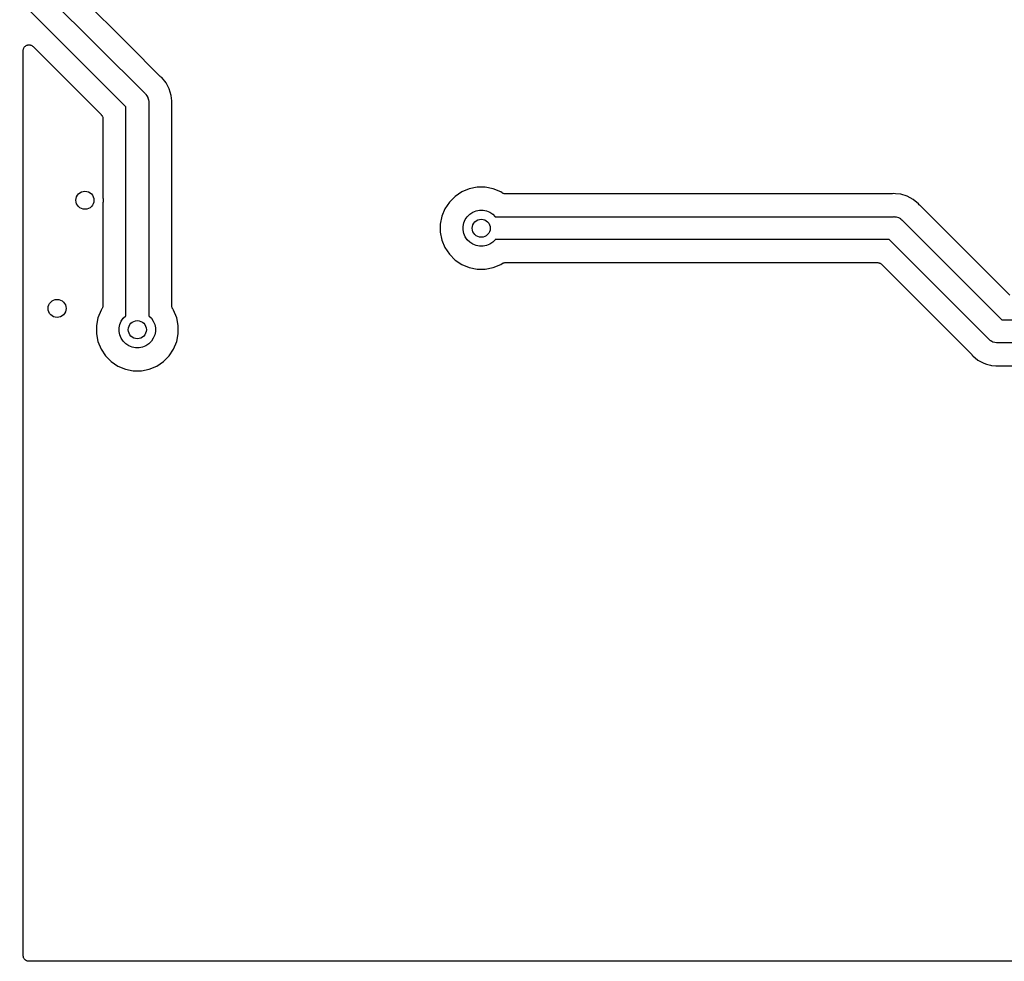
# Model space of a CAD drawing. Extents: x 0.71 to 5.18, y -2.28 to -0.62.
# Tile 1 of 14: x 0.72 to 1.58, y -2.28 to -1.46. Entities that reach past the tile are written whole.
import ezdxf

# ---------------------------------------------------------------- set-up
doc = ezdxf.new("R2010")
doc.units = 0
doc.header["$MEASUREMENT"] = 0
doc.layers.add('BLACK', color=7, linetype='CONTINUOUS')

msp = doc.modelspace()

# ---------------------------------------------------------------- linework, layer by layer
at = {"layer": 'BLACK', "linetype": 'CONTINUOUS'}
for p, q in [((0.811946, -1.47952), (0.755586, -1.42316)), ((0.734122, -1.42998), (0.826724, -1.52258)), ((0.81, -1.53414), (0.717398, -1.44154)), ((0.7205, -1.48493), (0.720554, -1.48445)), ((0.7205, -1.48494), (0.7205, -1.48493)), ((0.7205, -1.48495), (0.7205, -1.48494)), ((0.7205, -1.48495), (0.7205, -1.48495)), ((0.7205, -1.485), (0.7205, -1.48495)), ((0.7205, -2.2745), (0.7205, -1.485)), ((0.720554, -1.48445), (0.720606, -1.48397)), ((0.720606, -1.48397), (0.720608, -1.48397)), ((0.720608, -1.48397), (0.720609, -1.48396)), ((0.720609, -1.48396), (0.720755, -1.4835)), ((0.720755, -1.4835), (0.720897, -1.48304)), ((0.720897, -1.48304), (0.720902, -1.48304)), ((0.720902, -1.48304), (0.720904, -1.48303)), ((0.720904, -1.48303), (0.721135, -1.48261)), ((0.721135, -1.48261), (0.721365, -1.48219)), ((0.721365, -1.48219), (0.72137, -1.48218)), ((0.72137, -1.48218), (0.721374, -1.48217)), ((0.721374, -1.48217), (0.72168, -1.48181)), ((0.72168, -1.48181), (0.721989, -1.48144)), ((0.721989, -1.48144), (0.721996, -1.48143)), ((0.721996, -1.48143), (0.722002, -1.48143)), ((0.722002, -1.48143), (0.722373, -1.48113)), ((0.722373, -1.48113), (0.722748, -1.48082)), ((0.722748, -1.48082), (0.722755, -1.48082)), ((0.722755, -1.48082), (0.722762, -1.48081)), ((0.722762, -1.48081), (0.723187, -1.48059)), ((0.723187, -1.48059), (0.723611, -1.48037)), ((0.723611, -1.48037), (0.723619, -1.48037)), ((0.723619, -1.48037), (0.723627, -1.48036)), ((0.723627, -1.48036), (0.724087, -1.48023)), ((0.724087, -1.48023), (0.724546, -1.48009)), ((0.724546, -1.48009), (0.724555, -1.48009)), ((0.724555, -1.48009), (0.724563, -1.48009)), ((0.724563, -1.48009), (0.725042, -1.48004)), ((0.725042, -1.48004), (0.725517, -1.48)), ((0.725517, -1.48), (0.725526, -1.48)), ((0.725526, -1.48), (0.725535, -1.48)), ((0.725535, -1.48), (0.726011, -1.48005)), ((0.726011, -1.48005), (0.726488, -1.4801)), ((0.726488, -1.4801), (0.726497, -1.4801)), ((0.726497, -1.4801), (0.726505, -1.4801)), ((0.726505, -1.4801), (0.726967, -1.48024)), ((0.726967, -1.48024), (0.727421, -1.48038)), ((0.727421, -1.48038), (0.727429, -1.48039)), ((0.727429, -1.48039), (0.727438, -1.48039)), ((0.727438, -1.48039), (0.727865, -1.48062)), ((0.727865, -1.48062), (0.728281, -1.48084)), ((0.728281, -1.48084), (0.728288, -1.48085)), ((0.728288, -1.48085), (0.728296, -1.48085)), ((0.728296, -1.48085), (0.728663, -1.48116)), ((0.728663, -1.48116), (0.729036, -1.48146)), ((0.729036, -1.48146), (0.788536, -1.54096)), ((0.811949, -1.47952), (0.811946, -1.47952)), ((0.839997, -1.50757), (0.811949, -1.47952)), ((0.84016, -1.5077), (0.839997, -1.50757)), ((0.840307, -1.50786), (0.84016, -1.5077)), ((0.840361, -1.5079), (0.840307, -1.50786)), ((0.841316, -1.50868), (0.840361, -1.5079)), ((0.845065, -1.51325), (0.841316, -1.50868)), ((0.847851, -1.51846), (0.845065, -1.51325)), ((0.849566, -1.52412), (0.847851, -1.51846)), ((0.826724, -1.52258), (0.827105, -1.52289)), ((0.827105, -1.52289), (0.827418, -1.52328)), ((0.827418, -1.52328), (0.827418, -1.52328)), ((0.827418, -1.52328), (0.828355, -1.52442)), ((0.828355, -1.52442), (0.829181, -1.52596)), ((0.829181, -1.52596), (0.829283, -1.52615)), ((0.829283, -1.52615), (0.829855, -1.52804)), ((0.829855, -1.52804), (0.83, -1.52951)), ((0.850024, -1.52877), (0.849566, -1.52412)), ((0.81, -1.71629), (0.81, -1.53414)), ((0.83, -1.52951), (0.83, -1.52951)), ((0.83, -1.52951), (0.830048, -1.53)), ((0.830048, -1.53), (0.83, -1.53049)), ((0.83, -1.53049), (0.83, -1.71629)), ((0.85, -1.53165), (0.850024, -1.53144)), ((0.85, -1.53172), (0.85, -1.53165)), ((0.85, -1.70758), (0.85, -1.53172)), ((0.850145, -1.53), (0.850024, -1.52877)), ((0.850024, -1.52877), (0.850024, -1.52877)), ((0.850024, -1.53123), (0.850145, -1.53)), ((0.850024, -1.53144), (0.850024, -1.53123)), ((0.788536, -1.54096), (0.788547, -1.54097)), ((0.788547, -1.54097), (0.788548, -1.54097)), ((0.788548, -1.54097), (0.788548, -1.54097)), ((0.788548, -1.54097), (0.788585, -1.54101)), ((0.788585, -1.54101), (0.788874, -1.54137)), ((0.788874, -1.54137), (0.789165, -1.54173)), ((0.789165, -1.54173), (0.789177, -1.54175)), ((0.789177, -1.54175), (0.789193, -1.54177)), ((0.789193, -1.54177), (0.789407, -1.54219)), ((0.789407, -1.54219), (0.789623, -1.54259)), ((0.789623, -1.54259), (0.78963, -1.54262)), ((0.78963, -1.54262), (0.789642, -1.54264)), ((0.789642, -1.54264), (0.789772, -1.54309)), ((0.789772, -1.54309), (0.789905, -1.54353)), ((0.789905, -1.54353), (0.789907, -1.54355)), ((0.789907, -1.54355), (0.789915, -1.54358)), ((0.789915, -1.54358), (0.789955, -1.54404)), ((0.789955, -1.54404), (0.79, -1.5445)), ((0.79, -1.5445), (0.79, -1.61369)), ((1.10957, -1.60563), (1.10307, -1.60832)), ((1.11648, -1.60425), (1.10957, -1.60563)), ((1.12352, -1.60425), (1.11648, -1.60425)), ((1.13043, -1.60563), (1.12352, -1.60425)), ((1.13693, -1.60832), (1.13043, -1.60563)), ((0.79, -1.61369), (0.790085, -1.61411)), ((0.790085, -1.61411), (0.790085, -1.61721)), ((1.09721, -1.61223), (1.09223, -1.61721)), ((1.10307, -1.60832), (1.09721, -1.61223)), ((1.13819, -1.60916), (1.13693, -1.60832)), ((1.13859, -1.60937), (1.13819, -1.60916)), ((1.13899, -1.6096), (1.13859, -1.60937)), ((1.13902, -1.6096), (1.13899, -1.6096)), ((1.13905, -1.60962), (1.13902, -1.6096)), ((1.13948, -1.60975), (1.13905, -1.60962)), ((1.13992, -1.60989), (1.13948, -1.60975)), ((1.13995, -1.60989), (1.13992, -1.60989)), ((1.13998, -1.6099), (1.13995, -1.60989)), ((1.14044, -1.60995), (1.13998, -1.6099)), ((1.14089, -1.61), (1.14044, -1.60995)), ((1.14095, -1.61), (1.14089, -1.61)), ((1.14096, -1.61), (1.14095, -1.61)), ((1.14095, -1.61), (1.14095, -1.61)), ((1.14095, -1.61), (1.14095, -1.61)), ((1.47828, -1.61), (1.14096, -1.61)), ((1.47849, -1.60998), (1.47828, -1.61)), ((1.4787, -1.60998), (1.47849, -1.60998)), ((1.47877, -1.60998), (1.4787, -1.60998)), ((1.48, -1.60985), (1.47877, -1.60998)), ((1.48123, -1.60998), (1.48, -1.60985)), ((1.48588, -1.61043), (1.48123, -1.60998)), ((1.48123, -1.60998), (1.48123, -1.60998)), ((1.49154, -1.61215), (1.48588, -1.61043)), ((1.49675, -1.61494), (1.49154, -1.61215)), ((0.790085, -1.61721), (0.79, -1.61764)), ((0.79, -1.61764), (0.79, -1.70758)), ((1.08832, -1.62307), (1.08563, -1.62957)), ((1.09223, -1.61721), (1.08832, -1.62307)), ((1.50132, -1.61868), (1.49675, -1.61494)), ((1.5021, -1.61964), (1.50132, -1.61868)), ((1.50225, -1.61979), (1.5021, -1.61964)), ((1.50238, -1.61995), (1.50225, -1.61979)), ((1.50243, -1.62), (1.50238, -1.61995)), ((1.58096, -1.69854), (1.50243, -1.62)), ((1.08563, -1.62957), (1.08425, -1.63648)), ((1.10604, -1.63254), (1.10777, -1.62996)), ((1.10777, -1.62996), (1.10996, -1.62777)), ((1.10996, -1.62777), (1.11254, -1.62604)), ((1.11254, -1.62604), (1.11541, -1.62486)), ((1.11541, -1.62486), (1.11845, -1.62425)), ((1.11845, -1.62425), (1.12155, -1.62425)), ((1.12155, -1.62425), (1.12459, -1.62486)), ((1.12459, -1.62486), (1.12746, -1.62604)), ((1.12746, -1.62604), (1.13004, -1.62777)), ((1.13004, -1.62777), (1.13223, -1.62996)), ((1.13223, -1.62996), (1.13226, -1.63)), ((1.13226, -1.63), (1.47951, -1.63)), ((1.47951, -1.63), (1.48, -1.62995)), ((1.48, -1.62995), (1.48049, -1.63)), ((1.48049, -1.63), (1.48049, -1.63)), ((1.48049, -1.63), (1.48196, -1.63014)), ((1.48196, -1.63014), (1.48385, -1.63072)), ((1.48385, -1.63072), (1.48558, -1.63165)), ((1.48558, -1.63165), (1.48611, -1.63208)), ((1.08425, -1.63648), (1.08425, -1.64352)), ((1.10425, -1.63845), (1.10486, -1.63541)), ((1.10425, -1.64155), (1.10425, -1.63845)), ((1.10486, -1.63541), (1.10604, -1.63254)), ((1.48611, -1.63208), (1.48672, -1.63258)), ((1.48672, -1.63258), (1.48672, -1.63258)), ((1.48672, -1.63258), (1.48711, -1.63289)), ((1.48711, -1.63289), (1.48742, -1.63328)), ((1.48742, -1.63328), (1.57414, -1.72)), ((1.08425, -1.64352), (1.08563, -1.65043)), ((1.10486, -1.64459), (1.10425, -1.64155)), ((1.10604, -1.64746), (1.10486, -1.64459)), ((1.10777, -1.65004), (1.10604, -1.64746)), ((1.08563, -1.65043), (1.08832, -1.65693)), ((1.08832, -1.65693), (1.09223, -1.66279)), ((1.10996, -1.65223), (1.10777, -1.65004)), ((1.11254, -1.65396), (1.10996, -1.65223)), ((1.11541, -1.65514), (1.11254, -1.65396)), ((1.11845, -1.65575), (1.11541, -1.65514)), ((1.12155, -1.65575), (1.11845, -1.65575)), ((1.12459, -1.65514), (1.12155, -1.65575)), ((1.12746, -1.65396), (1.12459, -1.65514)), ((1.13004, -1.65223), (1.12746, -1.65396)), ((1.13223, -1.65004), (1.13004, -1.65223)), ((1.13226, -1.65), (1.13223, -1.65004)), ((1.47586, -1.65), (1.13226, -1.65)), ((1.56258, -1.73672), (1.47586, -1.65)), ((1.09223, -1.66279), (1.09721, -1.66777)), ((1.09721, -1.66777), (1.10307, -1.67168)), ((1.10307, -1.67168), (1.10957, -1.67437)), ((1.10957, -1.67437), (1.11648, -1.67575)), ((1.12352, -1.67575), (1.13043, -1.67437)), ((1.13043, -1.67437), (1.13693, -1.67168)), ((1.13693, -1.67168), (1.13819, -1.67084)), ((1.13819, -1.67084), (1.1382, -1.67084)), ((1.1382, -1.67084), (1.13824, -1.6708)), ((1.1382, -1.67084), (1.1382, -1.67084)), ((1.1382, -1.67084), (1.1382, -1.67084)), ((1.13824, -1.6708), (1.13865, -1.67059)), ((1.13865, -1.67059), (1.13906, -1.67038)), ((1.13906, -1.67038), (1.13909, -1.67037)), ((1.13909, -1.67037), (1.13911, -1.67036)), ((1.13911, -1.67036), (1.13955, -1.67023)), ((1.13955, -1.67023), (1.13999, -1.6701)), ((1.13999, -1.6701), (1.14002, -1.67009)), ((1.14002, -1.67009), (1.14005, -1.67008)), ((1.14005, -1.67008), (1.14051, -1.67004)), ((1.14051, -1.67004), (1.14096, -1.67)), ((1.14096, -1.67), (1.4655, -1.67)), ((1.4655, -1.67), (1.46552, -1.67)), ((1.46552, -1.67), (1.46552, -1.67)), ((1.46552, -1.67), (1.46552, -1.67)), ((1.46552, -1.67), (1.46557, -1.67)), ((1.46557, -1.67), (1.46603, -1.67005)), ((1.46603, -1.67005), (1.46649, -1.6701)), ((1.46649, -1.6701), (1.46652, -1.67011)), ((1.46652, -1.67011), (1.46654, -1.67011)), ((1.46654, -1.67011), (1.46698, -1.67025)), ((1.46698, -1.67025), (1.46742, -1.67038)), ((1.46742, -1.67038), (1.46745, -1.6704)), ((1.46745, -1.6704), (1.46747, -1.6704)), ((1.46747, -1.6704), (1.46788, -1.67063)), ((1.46788, -1.67063), (1.46828, -1.67085)), ((1.46828, -1.67085), (1.4683, -1.67086)), ((1.4683, -1.67086), (1.46833, -1.67087)), ((1.46833, -1.67087), (1.46868, -1.67117)), ((1.46868, -1.67117), (1.46904, -1.67146)), ((1.46904, -1.67146), (1.54757, -1.75)), ((1.11648, -1.67575), (1.12352, -1.67575)), ((0.789891, -1.70862), (0.789751, -1.70906)), ((0.789894, -1.70859), (0.789891, -1.70862)), ((0.789902, -1.70856), (0.789894, -1.70859)), ((0.789948, -1.70811), (0.789902, -1.70856)), ((0.79, -1.70765), (0.789948, -1.70811)), ((0.79, -1.70758), (0.79, -1.70759)), ((0.79, -1.70759), (0.79, -1.70759)), ((0.79, -1.70759), (0.79, -1.70759)), ((0.79, -1.70759), (0.79, -1.70765)), ((0.850045, -1.70804), (0.85, -1.70758)), ((0.850085, -1.7085), (0.850045, -1.70804)), ((0.850092, -1.70852), (0.850085, -1.7085)), ((0.850095, -1.70855), (0.850092, -1.70852)), ((0.850228, -1.70899), (0.850095, -1.70855)), ((0.850356, -1.70943), (0.850228, -1.70899)), ((0.788321, -1.71161), (0.785626, -1.71812)), ((0.789157, -1.71036), (0.788321, -1.71161)), ((0.789374, -1.70995), (0.789157, -1.71036)), ((0.789596, -1.70955), (0.789374, -1.70995)), ((0.789604, -1.70952), (0.789596, -1.70955)), ((0.789618, -1.7095), (0.789604, -1.70952)), ((0.789751, -1.70906), (0.789618, -1.7095)), ((0.807768, -1.7185), (0.809961, -1.71631)), ((0.809961, -1.71631), (0.81, -1.71629)), ((0.83, -1.71629), (0.830039, -1.71631)), ((0.830039, -1.71631), (0.832232, -1.7185)), ((0.850369, -1.70946), (0.850356, -1.70943)), ((0.850377, -1.70949), (0.850369, -1.70946)), ((0.850593, -1.70989), (0.850377, -1.70949)), ((0.850804, -1.7103), (0.850593, -1.70989)), ((0.850835, -1.71035), (0.850804, -1.7103)), ((0.850836, -1.71035), (0.850835, -1.71035)), ((0.850835, -1.71035), (0.850835, -1.71035)), ((0.850843, -1.71036), (0.850836, -1.71035)), ((0.851679, -1.71161), (0.850843, -1.71036)), ((0.854374, -1.71812), (0.851679, -1.71161)), ((0.785626, -1.71812), (0.784252, -1.72502)), ((0.784252, -1.72502), (0.784252, -1.73206)), ((0.804252, -1.72699), (0.804857, -1.72395)), ((0.804857, -1.72395), (0.806044, -1.72108)), ((0.806044, -1.72108), (0.807768, -1.7185)), ((0.832232, -1.7185), (0.833956, -1.72108)), ((0.833956, -1.72108), (0.835143, -1.72395)), ((0.835143, -1.72395), (0.835748, -1.72699)), ((0.855748, -1.72502), (0.854374, -1.71812)), ((0.855748, -1.73206), (0.855748, -1.72502)), ((1.57414, -1.72), (2.12586, -1.72)), ((0.784252, -1.73206), (0.785626, -1.73897)), ((0.804252, -1.73009), (0.804252, -1.72699)), ((0.804857, -1.73314), (0.804252, -1.73009)), ((0.806044, -1.736), (0.804857, -1.73314)), ((0.835143, -1.73314), (0.833956, -1.736)), ((0.835748, -1.73009), (0.835143, -1.73314)), ((0.835748, -1.72699), (0.835748, -1.73009)), ((0.854374, -1.73897), (0.855748, -1.73206)), ((0.785626, -1.73897), (0.78832, -1.74548)), ((0.807768, -1.73858), (0.806044, -1.736)), ((0.809961, -1.74078), (0.807768, -1.73858)), ((0.812541, -1.7425), (0.809961, -1.74078)), ((0.815406, -1.74369), (0.812541, -1.7425)), ((0.827459, -1.7425), (0.824594, -1.74369)), ((0.830039, -1.74078), (0.827459, -1.7425)), ((0.832232, -1.73858), (0.830039, -1.74078)), ((0.833956, -1.736), (0.832232, -1.73858)), ((0.851679, -1.74548), (0.854374, -1.73897)), ((1.56289, -1.73711), (1.56258, -1.73672)), ((1.56328, -1.73742), (1.56289, -1.73711)), ((1.56413, -1.73812), (1.56328, -1.73742)), ((1.56328, -1.73742), (1.56328, -1.73742)), ((1.56442, -1.73835), (1.56413, -1.73812)), ((1.56615, -1.73928), (1.56442, -1.73835)), ((1.56804, -1.73986), (1.56615, -1.73928)), ((1.56951, -1.74), (1.56804, -1.73986)), ((1.57, -1.74005), (1.56951, -1.74)), ((1.56951, -1.74), (1.56951, -1.74)), ((1.57049, -1.74), (1.57, -1.74005)), ((2.10586, -1.74), (1.57049, -1.74)), ((0.78832, -1.74548), (0.792233, -1.75133)), ((0.792233, -1.75133), (0.797212, -1.75631)), ((0.818449, -1.74429), (0.815406, -1.74369)), ((0.821551, -1.74429), (0.818449, -1.74429)), ((0.824594, -1.74369), (0.821551, -1.74429)), ((0.842788, -1.75631), (0.847767, -1.75133)), ((0.847767, -1.75133), (0.851679, -1.74548)), ((1.54757, -1.75), (1.54762, -1.75005)), ((1.54762, -1.75005), (1.54775, -1.75021)), ((1.54775, -1.75021), (1.5479, -1.75036)), ((1.5479, -1.75036), (1.54868, -1.75132)), ((1.54868, -1.75132), (1.55325, -1.75506)), ((0.797212, -1.75631), (0.803067, -1.76022)), ((0.803067, -1.76022), (0.809573, -1.76292)), ((0.830427, -1.76292), (0.836933, -1.76022)), ((0.836933, -1.76022), (0.842788, -1.75631)), ((1.55325, -1.75506), (1.55846, -1.75785)), ((1.55846, -1.75785), (1.56059, -1.75849)), ((1.56059, -1.75849), (1.56412, -1.75957)), ((1.56412, -1.75957), (1.56494, -1.75965)), ((1.56494, -1.75965), (1.56494, -1.75965)), ((1.56494, -1.75965), (1.56877, -1.76002)), ((1.56877, -1.76002), (1.56877, -1.76002)), ((1.56877, -1.76002), (1.57, -1.76015)), ((1.57, -1.76015), (1.57123, -1.76002)), ((1.57123, -1.76002), (1.5713, -1.76002)), ((1.5713, -1.76002), (1.57151, -1.76002)), ((1.57151, -1.76002), (1.57172, -1.76)), ((1.57172, -1.76), (2.05945, -1.76)), ((0.809573, -1.76292), (0.816479, -1.76429)), ((0.816479, -1.76429), (0.823521, -1.76429)), ((0.823521, -1.76429), (0.830427, -1.76292)), ((0.720546, -2.27497), (0.7205, -2.2745)), ((0.720589, -2.27544), (0.720546, -2.27497)), ((0.720594, -2.27545), (0.720589, -2.27544)), ((0.720595, -2.27547), (0.720594, -2.27545)), ((0.720732, -2.27592), (0.720595, -2.27547)), ((0.720864, -2.27637), (0.720732, -2.27592)), ((0.720872, -2.27639), (0.720864, -2.27637)), ((0.720877, -2.27641), (0.720872, -2.27639)), ((0.721098, -2.27682), (0.720877, -2.27641)), ((0.721316, -2.27724), (0.721098, -2.27682)), ((0.721327, -2.27725), (0.721316, -2.27724)), ((0.721335, -2.27727), (0.721327, -2.27725)), ((0.721633, -2.27763), (0.721335, -2.27727)), ((0.721928, -2.278), (0.721633, -2.27763)), ((0.721941, -2.27801), (0.721928, -2.278)), ((0.721952, -2.27802), (0.721941, -2.27801)), ((0.722315, -2.27832), (0.721952, -2.27802)), ((0.722675, -2.27863), (0.722315, -2.27832)), ((0.722691, -2.27863), (0.722675, -2.27863)), ((0.722704, -2.27865), (0.722691, -2.27863)), ((0.723119, -2.27887), (0.722704, -2.27865)), ((0.72353, -2.2791), (0.723119, -2.27887)), ((0.723547, -2.2791), (0.72353, -2.2791)), ((0.723562, -2.27911), (0.723547, -2.2791)), ((0.724012, -2.27925), (0.723562, -2.27911)), ((0.72446, -2.27939), (0.724012, -2.27925)), ((0.724478, -2.27939), (0.72446, -2.27939)), ((0.724495, -2.2794), (0.724478, -2.27939)), ((0.724961, -2.27945), (0.724495, -2.2794)), ((0.72543, -2.2795), (0.724961, -2.27945)), ((0.725464, -2.2795), (0.72543, -2.2795)), ((0.725465, -2.2795), (0.725464, -2.2795)), ((0.725466, -2.2795), (0.725465, -2.2795)), ((0.7255, -2.2795), (0.725466, -2.2795)), ((3.39218, -2.2795), (0.7255, -2.2795))]:
    msp.add_line(p, q, dxfattribs=at)
at = {"layer": 'BLACK'}
for centre in [(0.774337, -1.61566), (1.12, -1.64), (0.75, -1.71), (0.82, -1.72854)]:
    msp.add_circle(centre, 0.007874, dxfattribs=at)

doc.saveas('drawing.dxf')
